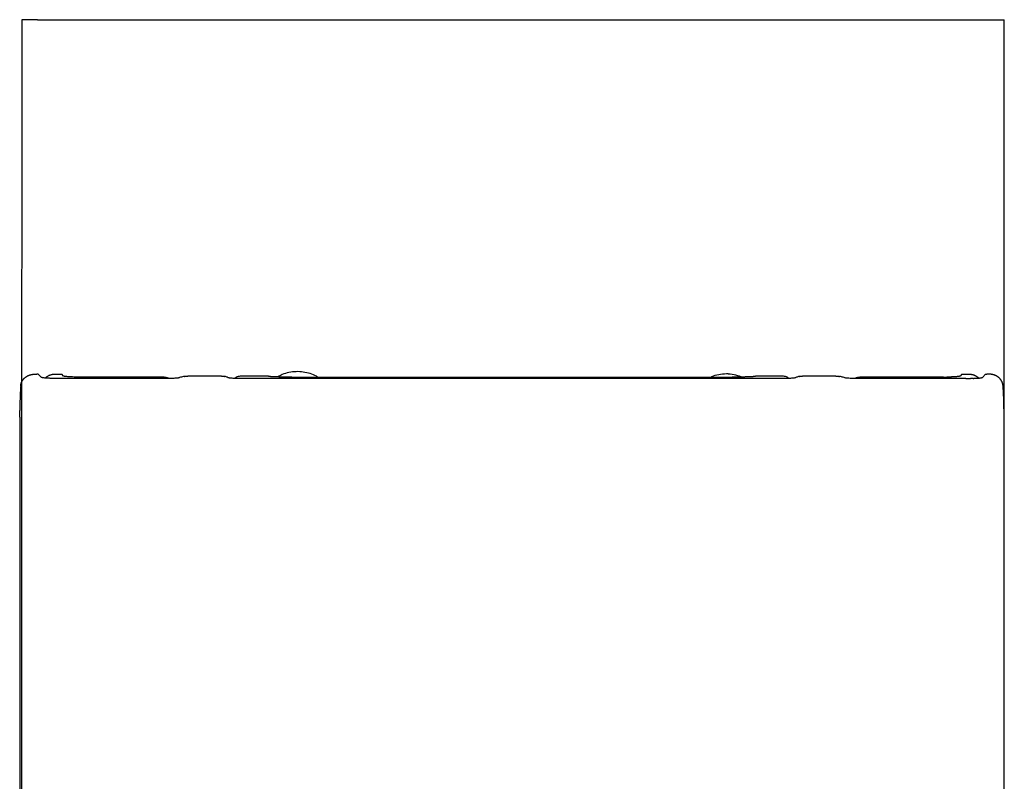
# Model space of a CAD drawing. Header units: millimetres. Extents: x 4629.084 to 4629.44, y 2456.58 to 2457.131.
# Tile 2 of 2: x 4629.084 to 4629.44, y 2456.856 to 2457.131. Entities that reach past the tile are written whole.
import ezdxf

# ---------------------------------------------------------------- set-up
doc = ezdxf.new("R2010")
doc.units = ezdxf.units.MM
doc.layers.add('SANINDUSA', color=3, linetype='Continuous')

msp = doc.modelspace()

# ---------------------------------------------------------------- linework, layer by layer
at = {"layer": 'SANINDUSA'}
for p, q in [((4629.09094, 2457.13105), (4629.08521, 2457.13105)), ((4629.09094, 2457.13105), (4629.43448, 2457.13105)), ((4629.43448, 2457.13105), (4629.44021, 2457.13105)), ((4629.09118, 2457.00289), (4629.09068, 2457.00289)), ((4629.09121, 2457.00286), (4629.09234, 2457.00173)), ((4629.09769, 2457.00287), (4629.09971, 2457.00287)), ((4629.13772, 2457.00135), (4629.09832, 2457.00135)), ((4629.10035, 2457.00223), (4629.09971, 2457.00287)), ((4629.13665, 2457.00184), (4629.10633, 2457.00184)), ((4629.13811, 2457.00135), (4629.13772, 2457.00135)), ((4629.13849, 2457.00135), (4629.13811, 2457.00135)), ((4629.13886, 2457.00136), (4629.13849, 2457.00135)), ((4629.13923, 2457.00136), (4629.13886, 2457.00136)), ((4629.13971, 2457.00138), (4629.13923, 2457.00136)), ((4629.14017, 2457.0014), (4629.13971, 2457.00138)), ((4629.14053, 2457.00142), (4629.14017, 2457.0014)), ((4629.14081, 2457.00143), (4629.14053, 2457.00142)), ((4629.14108, 2457.00145), (4629.14081, 2457.00143)), ((4629.14132, 2457.00147), (4629.14108, 2457.00145)), ((4629.14153, 2457.00149), (4629.14132, 2457.00147)), ((4629.14172, 2457.00151), (4629.14153, 2457.00149)), ((4629.14187, 2457.00154), (4629.14172, 2457.00151)), ((4629.14198, 2457.00156), (4629.14187, 2457.00154)), ((4629.14207, 2457.00159), (4629.14198, 2457.00156)), ((4629.14227, 2457.00166), (4629.14207, 2457.00159)), ((4629.14261, 2457.00177), (4629.14227, 2457.00166)), ((4629.14295, 2457.00187), (4629.14261, 2457.00177)), ((4629.14329, 2457.00195), (4629.14295, 2457.00187)), ((4629.14364, 2457.00203), (4629.14329, 2457.00195)), ((4629.14398, 2457.00209), (4629.14364, 2457.00203)), ((4629.15737, 2457.00221), (4629.14527, 2457.00221)), ((4629.1588, 2457.00203), (4629.15853, 2457.00209)), ((4629.15906, 2457.00195), (4629.1588, 2457.00203)), ((4629.15931, 2457.00186), (4629.15906, 2457.00195)), ((4629.15953, 2457.00177), (4629.15931, 2457.00186)), ((4629.15974, 2457.00166), (4629.15953, 2457.00177)), ((4629.15983, 2457.0016), (4629.15974, 2457.00166)), ((4629.15989, 2457.00158), (4629.15983, 2457.0016)), ((4629.16001, 2457.00155), (4629.15989, 2457.00158)), ((4629.16015, 2457.00153), (4629.16001, 2457.00155)), ((4629.16033, 2457.00151), (4629.16015, 2457.00153)), ((4629.16053, 2457.00148), (4629.16033, 2457.00151)), ((4629.16076, 2457.00146), (4629.16053, 2457.00148)), ((4629.16102, 2457.00144), (4629.16076, 2457.00146)), ((4629.16131, 2457.00142), (4629.16102, 2457.00144)), ((4629.16165, 2457.0014), (4629.16131, 2457.00142)), ((4629.16202, 2457.00139), (4629.16165, 2457.0014)), ((4629.16232, 2457.00138), (4629.16202, 2457.00139)), ((4629.16264, 2457.00137), (4629.16232, 2457.00138)), ((4629.16302, 2457.00136), (4629.16264, 2457.00137)), ((4629.16341, 2457.00135), (4629.16302, 2457.00136)), ((4629.1638, 2457.00135), (4629.16341, 2457.00135)), ((4629.1642, 2457.00135), (4629.1638, 2457.00135)), ((4629.26235, 2457.00135), (4629.1642, 2457.00135)), ((4629.1743, 2457.00221), (4629.16457, 2457.00221)), ((4629.18277, 2457.00184), (4629.26235, 2457.00184)), ((4629.26235, 2457.00184), (4629.34192, 2457.00184)), ((4629.3605, 2457.00135), (4629.26235, 2457.00135)), ((4629.36012, 2457.00221), (4629.35039, 2457.00221)), ((4629.3609, 2457.00135), (4629.3605, 2457.00135)), ((4629.36129, 2457.00135), (4629.3609, 2457.00135)), ((4629.36167, 2457.00136), (4629.36129, 2457.00135)), ((4629.36205, 2457.00137), (4629.36167, 2457.00136)), ((4629.36237, 2457.00138), (4629.36205, 2457.00137)), ((4629.36268, 2457.00139), (4629.36237, 2457.00138)), ((4629.36305, 2457.0014), (4629.36268, 2457.00139)), ((4629.36339, 2457.00142), (4629.36305, 2457.0014)), ((4629.36367, 2457.00144), (4629.36339, 2457.00142)), ((4629.36393, 2457.00146), (4629.36367, 2457.00144)), ((4629.36416, 2457.00148), (4629.36393, 2457.00146)), ((4629.36437, 2457.00151), (4629.36416, 2457.00148)), ((4629.36454, 2457.00153), (4629.36437, 2457.00151)), ((4629.36469, 2457.00155), (4629.36454, 2457.00153)), ((4629.3648, 2457.00158), (4629.36469, 2457.00155)), ((4629.36487, 2457.0016), (4629.3648, 2457.00158)), ((4629.36495, 2457.00166), (4629.36487, 2457.0016)), ((4629.36516, 2457.00177), (4629.36495, 2457.00166)), ((4629.36539, 2457.00186), (4629.36516, 2457.00177)), ((4629.36563, 2457.00195), (4629.36539, 2457.00186)), ((4629.36589, 2457.00203), (4629.36563, 2457.00195)), ((4629.36617, 2457.00209), (4629.36589, 2457.00203)), ((4629.37942, 2457.00221), (4629.36733, 2457.00221)), ((4629.38106, 2457.00203), (4629.38071, 2457.00209)), ((4629.3814, 2457.00195), (4629.38106, 2457.00203)), ((4629.38175, 2457.00187), (4629.3814, 2457.00195)), ((4629.38209, 2457.00177), (4629.38175, 2457.00187)), ((4629.38242, 2457.00166), (4629.38209, 2457.00177)), ((4629.38263, 2457.00159), (4629.38242, 2457.00166)), ((4629.38271, 2457.00156), (4629.38263, 2457.00159)), ((4629.38283, 2457.00154), (4629.38271, 2457.00156)), ((4629.38298, 2457.00151), (4629.38283, 2457.00154)), ((4629.38316, 2457.00149), (4629.38298, 2457.00151)), ((4629.38338, 2457.00147), (4629.38316, 2457.00149)), ((4629.38362, 2457.00145), (4629.38338, 2457.00147)), ((4629.38388, 2457.00143), (4629.38362, 2457.00145)), ((4629.38416, 2457.00142), (4629.38388, 2457.00143)), ((4629.38453, 2457.0014), (4629.38416, 2457.00142)), ((4629.38498, 2457.00138), (4629.38453, 2457.0014)), ((4629.38547, 2457.00136), (4629.38498, 2457.00138)), ((4629.38584, 2457.00136), (4629.38547, 2457.00136)), ((4629.38621, 2457.00135), (4629.38584, 2457.00136)), ((4629.38659, 2457.00135), (4629.38621, 2457.00135)), ((4629.38698, 2457.00135), (4629.38659, 2457.00135)), ((4629.42637, 2457.00135), (4629.38698, 2457.00135)), ((4629.41836, 2457.00184), (4629.38804, 2457.00184)), ((4629.41836, 2457.00184), (4629.4185, 2457.00184)), ((4629.4185, 2457.00184), (4629.41864, 2457.00184)), ((4629.41864, 2457.00184), (4629.41878, 2457.00184)), ((4629.41878, 2457.00184), (4629.41892, 2457.00184)), ((4629.41892, 2457.00184), (4629.41906, 2457.00184)), ((4629.41906, 2457.00184), (4629.4192, 2457.00184)), ((4629.4192, 2457.00184), (4629.41934, 2457.00184)), ((4629.41934, 2457.00184), (4629.41948, 2457.00184)), ((4629.42125, 2457.00189), (4629.42115, 2457.00189)), ((4629.42134, 2457.00189), (4629.42125, 2457.00189)), ((4629.42498, 2457.00287), (4629.42435, 2457.00223)), ((4629.42498, 2457.00287), (4629.42701, 2457.00287)), ((4629.42848, 2457.00137), (4629.42844, 2457.00138)), ((4629.43349, 2457.00287), (4629.43236, 2457.00173)), ((4629.43349, 2457.00287), (4629.43401, 2457.00287)), ((4629.08451, 2456.98956), (4629.08451, 2456.98976)), ((4629.08451, 2456.98936), (4629.08451, 2456.98956)), ((4629.08451, 2456.98915), (4629.08451, 2456.98936)), ((4629.08451, 2456.98895), (4629.08451, 2456.98915)), ((4629.44018, 2456.98956), (4629.44018, 2456.98976)), ((4629.44019, 2456.98936), (4629.44018, 2456.98956)), ((4629.44019, 2456.98915), (4629.44019, 2456.98936)), ((4629.44019, 2456.98895), (4629.44019, 2456.98915)), ((4629.0845, 2456.9869), (4629.08448, 2456.75827)), ((4629.0845, 2456.98875), (4629.08451, 2456.98895)), ((4629.0845, 2456.98854), (4629.0845, 2456.98875)), ((4629.0845, 2456.98834), (4629.0845, 2456.98854)), ((4629.0845, 2456.98814), (4629.0845, 2456.98834)), ((4629.0845, 2456.98793), (4629.0845, 2456.98814)), ((4629.0845, 2456.98773), (4629.0845, 2456.98793)), ((4629.0845, 2456.98752), (4629.0845, 2456.98773)), ((4629.0845, 2456.98732), (4629.0845, 2456.98752)), ((4629.0845, 2456.98732), (4629.0845, 2456.9869)), ((4629.44019, 2456.98875), (4629.44019, 2456.98895)), ((4629.44019, 2456.98854), (4629.44019, 2456.98875)), ((4629.4402, 2456.98834), (4629.44019, 2456.98854)), ((4629.4402, 2456.98814), (4629.4402, 2456.98834)), ((4629.4402, 2456.98793), (4629.4402, 2456.98814)), ((4629.4402, 2456.98773), (4629.4402, 2456.98793)), ((4629.4402, 2456.98752), (4629.4402, 2456.98773)), ((4629.4402, 2456.98732), (4629.4402, 2456.98752)), ((4629.4402, 2456.9869), (4629.4402, 2456.98732)), ((4629.44021, 2456.75827), (4629.4402, 2456.9869))]:
    msp.add_line(p, q, dxfattribs=at)
at = {"layer": 'SANINDUSA', "flags": 128}
for points in [[(4629.08521, 2457.13105), (4629.08516, 2456.951), (4629.08513, 2456.8218)], [(4629.44029, 2456.83671), (4629.44021, 2457.13105)], [(4629.15737, 2457.00221), (4629.15742, 2457.00221), (4629.15747, 2457.00221)], [(4629.15747, 2457.00221), (4629.15752, 2457.0022), (4629.15757, 2457.0022)], [(4629.15757, 2457.0022), (4629.15762, 2457.0022), (4629.15767, 2457.0022)], [(4629.15767, 2457.0022), (4629.15772, 2457.0022), (4629.15777, 2457.00219)], [(4629.36693, 2457.00219), (4629.36698, 2457.0022), (4629.36703, 2457.0022)], [(4629.36703, 2457.0022), (4629.36708, 2457.0022), (4629.36713, 2457.0022)], [(4629.36713, 2457.0022), (4629.36718, 2457.0022), (4629.36723, 2457.00221)], [(4629.36723, 2457.00221), (4629.36728, 2457.00221), (4629.36733, 2457.00221)], [(4629.4283, 2457.00138), (4629.42825, 2457.00137), (4629.4282, 2457.00137)], [(4629.42839, 2457.00138), (4629.42834, 2457.00138), (4629.4283, 2457.00138)], [(4629.42844, 2457.00138), (4629.42844, 2457.00138), (4629.42839, 2457.00138)], [(4629.42861, 2457.00138), (4629.42852, 2457.00137), (4629.42848, 2457.00137)], [(4629.42891, 2457.00139), (4629.42887, 2457.00138), (4629.42878, 2457.00138)], [(4629.42899, 2457.00139), (4629.42895, 2457.00139), (4629.42891, 2457.00139)], [(4629.42906, 2457.00139), (4629.42902, 2457.00139), (4629.42899, 2457.00139)]]:
    msp.add_lwpolyline(points, dxfattribs=at)
at = {"layer": 'SANINDUSA'}
for points, knots in [([(4629.1922, 2457.00184), (4629.19204, 2457.00194), (4629.19118, 2457.0025), (4629.18941, 2457.00315), (4629.18694, 2457.00375), (4629.18436, 2457.00388), (4629.18179, 2457.00356), (4629.17951, 2457.00293), (4629.17822, 2457.0022), (4629.17767, 2457.0019)], [0, 0, 0, 0, 0.038178, 0.201671, 0.367924, 0.538295, 0.708339, 0.876585, 1, 1, 1, 1]), ([(4629.08503, 2456.99961), (4629.08504, 2456.99965), (4629.08507, 2456.99972), (4629.08509, 2456.99979), (4629.0851, 2456.99983)], [0, 0, 0, 0, 0.500065, 1, 1, 1, 1]), ([(4629.0851, 2456.99983), (4629.08512, 2456.99986), (4629.08515, 2456.99994), (4629.08518, 2457.00001), (4629.08519, 2457.00004)], [0, 0, 0, 0, 0.50005, 1, 1, 1, 1]), ([(4629.08519, 2457.00004), (4629.08521, 2457.00008), (4629.08524, 2457.00015), (4629.08527, 2457.00022), (4629.08529, 2457.00025)], [0, 0, 0, 0, 0.500034, 1, 1, 1, 1]), ([(4629.08529, 2457.00025), (4629.08531, 2457.00029), (4629.08534, 2457.00036), (4629.08538, 2457.00043), (4629.0854, 2457.00046)], [0, 0, 0, 0, 0.500018, 1, 1, 1, 1]), ([(4629.0854, 2457.00046), (4629.08542, 2457.0005), (4629.08547, 2457.00058), (4629.08552, 2457.00065), (4629.08554, 2457.00069)], [0, 0, 0, 0, 0.5000007, 1, 1, 1, 1]), ([(4629.08554, 2457.00069), (4629.08556, 2457.00073), (4629.08562, 2457.0008), (4629.08567, 2457.00087), (4629.08569, 2457.00091)], [0, 0, 0, 0, 0.4999798, 1, 1, 1, 1]), ([(4629.08569, 2457.00091), (4629.08573, 2457.00095), (4629.0858, 2457.00104), (4629.08587, 2457.00113), (4629.08591, 2457.00117)], [0, 0, 0, 0, 0.499944, 1, 1, 1, 1]), ([(4629.08591, 2457.00117), (4629.08595, 2457.00122), (4629.08603, 2457.0013), (4629.08611, 2457.00138), (4629.08614, 2457.00142)], [0, 0, 0, 0, 0.499911, 1, 1, 1, 1]), ([(4629.08614, 2457.00142), (4629.08619, 2457.00146), (4629.08627, 2457.00155), (4629.08636, 2457.00162), (4629.0864, 2457.00166)], [0, 0, 0, 0, 0.499876, 1, 1, 1, 1]), ([(4629.0864, 2457.00166), (4629.08645, 2457.0017), (4629.08654, 2457.00177), (4629.08663, 2457.00184), (4629.08668, 2457.00188)], [0, 0, 0, 0, 0.499841, 1, 1, 1, 1]), ([(4629.08668, 2457.00188), (4629.08671, 2457.0019), (4629.08676, 2457.00193), (4629.08681, 2457.00197), (4629.08683, 2457.00199)], [0, 0, 0, 0, 0.500489, 1, 1, 1, 1]), ([(4629.08683, 2457.00199), (4629.08687, 2457.00201), (4629.08693, 2457.00205), (4629.08699, 2457.00209), (4629.08703, 2457.00211)], [0, 0, 0, 0, 0.500115, 1, 1, 1, 1]), ([(4629.08703, 2457.00211), (4629.08706, 2457.00213), (4629.08712, 2457.00217), (4629.08719, 2457.0022), (4629.08722, 2457.00222)], [0, 0, 0, 0, 0.5001, 1, 1, 1, 1]), ([(4629.08722, 2457.00222), (4629.08726, 2457.00224), (4629.08732, 2457.00228), (4629.08739, 2457.00231), (4629.08743, 2457.00233)], [0, 0, 0, 0, 0.500085, 1, 1, 1, 1]), ([(4629.08743, 2457.00233), (4629.08746, 2457.00235), (4629.08753, 2457.00238), (4629.0876, 2457.00241), (4629.08764, 2457.00243)], [0, 0, 0, 0, 0.50007, 1, 1, 1, 1]), ([(4629.08764, 2457.00243), (4629.08767, 2457.00244), (4629.08774, 2457.00247), (4629.08781, 2457.0025), (4629.08785, 2457.00251)], [0, 0, 0, 0, 0.5000557, 1, 1, 1, 1]), ([(4629.08785, 2457.00251), (4629.08789, 2457.00253), (4629.08796, 2457.00256), (4629.08803, 2457.00258), (4629.08807, 2457.0026)], [0, 0, 0, 0, 0.500042, 1, 1, 1, 1]), ([(4629.08807, 2457.0026), (4629.08811, 2457.00261), (4629.08818, 2457.00263), (4629.08826, 2457.00266), (4629.0883, 2457.00267)], [0, 0, 0, 0, 0.500028, 1, 1, 1, 1]), ([(4629.0883, 2457.00267), (4629.08834, 2457.00268), (4629.08841, 2457.0027), (4629.08849, 2457.00272), (4629.08853, 2457.00273)], [0, 0, 0, 0, 0.500014, 1, 1, 1, 1]), ([(4629.08853, 2457.00273), (4629.08859, 2457.00274), (4629.08871, 2457.00277), (4629.08883, 2457.0028), (4629.08889, 2457.00281)], [0, 0, 0, 0, 0.4999949, 1, 1, 1, 1]), ([(4629.08889, 2457.00281), (4629.08895, 2457.00282), (4629.08907, 2457.00284), (4629.08919, 2457.00285), (4629.08926, 2457.00286)], [0, 0, 0, 0, 0.499963, 1, 1, 1, 1]), ([(4629.08926, 2457.00286), (4629.08932, 2457.00287), (4629.08944, 2457.00288), (4629.08957, 2457.00289), (4629.08963, 2457.00289)], [0, 0, 0, 0, 0.4999311, 1, 1, 1, 1]), ([(4629.08963, 2457.00289), (4629.08969, 2457.0029), (4629.08982, 2457.0029), (4629.08995, 2457.0029), (4629.09001, 2457.0029)], [0, 0, 0, 0, 0.4998989, 1, 1, 1, 1]), ([(4629.09001, 2457.0029), (4629.09008, 2457.0029), (4629.09023, 2457.0029), (4629.09046, 2457.00289), (4629.0906, 2457.00289), (4629.09068, 2457.00289)], [0, 0, 0, 0, 0.332831, 0.666183, 1, 1, 1, 1]), ([(4629.09121, 2457.00287), (4629.0912, 2457.00287), (4629.09119, 2457.00288), (4629.09118, 2457.00289), (4629.09118, 2457.00289)], [0, 0, 0, 0, 0.5001555, 1, 1, 1, 1]), ([(4629.09659, 2457.00136), (4629.09651, 2457.00136), (4629.09637, 2457.00137), (4629.09617, 2457.00137), (4629.09598, 2457.00138), (4629.09581, 2457.00138), (4629.09564, 2457.00139), (4629.09534, 2457.0014), (4629.09493, 2457.00142), (4629.09436, 2457.00145), (4629.09382, 2457.00149), (4629.09333, 2457.00153), (4629.09298, 2457.00157), (4629.09273, 2457.00161), (4629.09256, 2457.00165), (4629.09245, 2457.00168), (4629.09237, 2457.00171), (4629.09235, 2457.00173), (4629.09234, 2457.00173)], [0, 0, 0, 0, 0.031471, 0.061058, 0.089003, 0.115496, 0.140718, 0.164841, 0.25769, 0.339505, 0.460574, 0.569145, 0.669659, 0.748731, 0.825151, 0.884158, 0.942343, 1, 1, 1, 1]), ([(4629.09375, 2457.0015), (4629.09376, 2457.00151), (4629.09384, 2457.00161), (4629.09406, 2457.00183), (4629.09439, 2457.0021), (4629.09478, 2457.00234), (4629.09514, 2457.00252), (4629.09553, 2457.00267), (4629.0958, 2457.00274), (4629.09594, 2457.00278)], [0, 0, 0, 0, 0.015223, 0.139798, 0.352671, 0.509055, 0.669136, 0.832971, 1, 1, 1, 1]), ([(4629.09593, 2457.00278), (4629.096, 2457.00279), (4629.09612, 2457.00282), (4629.09631, 2457.00285), (4629.0965, 2457.00288), (4629.0967, 2457.00289), (4629.09689, 2457.0029), (4629.09709, 2457.00291), (4629.09728, 2457.0029), (4629.09747, 2457.00289), (4629.09761, 2457.00287), (4629.09768, 2457.00287), (4629.09769, 2457.00287)], [0, 0, 0, 0, 0.109185, 0.218794, 0.328752, 0.438978, 0.549392, 0.659912, 0.770456, 0.880946, 0.991973, 1, 1, 1, 1]), ([(4629.09832, 2457.00135), (4629.09825, 2457.00135), (4629.09809, 2457.00135), (4629.09787, 2457.00135), (4629.09766, 2457.00135), (4629.09745, 2457.00135), (4629.09726, 2457.00135), (4629.09708, 2457.00135), (4629.0969, 2457.00136), (4629.09674, 2457.00136), (4629.09664, 2457.00136), (4629.09659, 2457.00136)], [0, 0, 0, 0, 0.129727, 0.256692, 0.379581, 0.497048, 0.608335, 0.713891, 0.81411, 0.909363, 1, 1, 1, 1]), ([(4629.10633, 2457.00184), (4629.10596, 2457.00184), (4629.10558, 2457.00184), (4629.10484, 2457.00185), (4629.10448, 2457.00186), (4629.10378, 2457.00188), (4629.10344, 2457.00189), (4629.1028, 2457.00192), (4629.10251, 2457.00193), (4629.10196, 2457.00197), (4629.10171, 2457.00199), (4629.10127, 2457.00203), (4629.10108, 2457.00205), (4629.10076, 2457.0021), (4629.10063, 2457.00212), (4629.10044, 2457.00217), (4629.10038, 2457.0022), (4629.10035, 2457.00223)], [0, 0, 0, 0, 0.125, 0.125, 0.25, 0.25, 0.375, 0.375, 0.5, 0.5, 0.625, 0.625, 0.75, 0.75, 0.875, 0.875, 1, 1, 1, 1]), ([(4629.13665, 2457.00184), (4629.13671, 2457.00184), (4629.13681, 2457.00184), (4629.13691, 2457.00183), (4629.13696, 2457.00183)], [0, 0, 0, 0, 0.5004899, 1, 1, 1, 1]), ([(4629.13696, 2457.00183), (4629.13701, 2457.00182), (4629.13711, 2457.00181), (4629.13721, 2457.0018), (4629.13726, 2457.00179)], [0, 0, 0, 0, 0.5, 1, 1, 1, 1]), ([(4629.13726, 2457.00179), (4629.13731, 2457.00178), (4629.13742, 2457.00176), (4629.13751, 2457.00174), (4629.13756, 2457.00173)], [0, 0, 0, 0, 0.5000007, 1, 1, 1, 1]), ([(4629.13756, 2457.00173), (4629.13761, 2457.00172), (4629.13771, 2457.00169), (4629.13781, 2457.00166), (4629.13786, 2457.00165)], [0, 0, 0, 0, 0.500002, 1, 1, 1, 1]), ([(4629.13786, 2457.00165), (4629.13791, 2457.00163), (4629.138, 2457.0016), (4629.1381, 2457.00156), (4629.13815, 2457.00154)], [0, 0, 0, 0, 0.4999938, 1, 1, 1, 1]), ([(4629.13815, 2457.00154), (4629.13819, 2457.00152), (4629.13829, 2457.00148), (4629.13838, 2457.00144), (4629.13842, 2457.00141)], [0, 0, 0, 0, 0.499529, 1, 1, 1, 1]), ([(4629.14398, 2457.00209), (4629.14401, 2457.0021), (4629.14407, 2457.00211), (4629.14412, 2457.00211), (4629.14415, 2457.00212)], [0, 0, 0, 0, 0.500033, 1, 1, 1, 1]), ([(4629.14415, 2457.00212), (4629.14418, 2457.00212), (4629.14424, 2457.00213), (4629.14429, 2457.00214), (4629.14432, 2457.00214)], [0, 0, 0, 0, 0.500029, 1, 1, 1, 1]), ([(4629.14432, 2457.00214), (4629.14435, 2457.00215), (4629.1444, 2457.00215), (4629.14446, 2457.00216), (4629.14449, 2457.00216)], [0, 0, 0, 0, 0.500022, 1, 1, 1, 1]), ([(4629.14449, 2457.00216), (4629.14451, 2457.00216), (4629.14457, 2457.00217), (4629.14462, 2457.00218), (4629.14465, 2457.00218)], [0, 0, 0, 0, 0.50001, 1, 1, 1, 1]), ([(4629.14465, 2457.00218), (4629.14468, 2457.00218), (4629.14473, 2457.00218), (4629.14478, 2457.00219), (4629.14481, 2457.00219)], [0, 0, 0, 0, 0.4999864, 1, 1, 1, 1]), ([(4629.14481, 2457.00219), (4629.14484, 2457.00219), (4629.14489, 2457.0022), (4629.14494, 2457.0022), (4629.14497, 2457.0022)], [0, 0, 0, 0, 0.499942, 1, 1, 1, 1]), ([(4629.14497, 2457.0022), (4629.14499, 2457.0022), (4629.14504, 2457.0022), (4629.1451, 2457.0022), (4629.14512, 2457.0022)], [0, 0, 0, 0, 0.499865, 1, 1, 1, 1]), ([(4629.14512, 2457.0022), (4629.14515, 2457.0022), (4629.1452, 2457.00221), (4629.14525, 2457.00221), (4629.14527, 2457.00221)], [0, 0, 0, 0, 0.4997533, 1, 1, 1, 1]), ([(4629.15777, 2457.00219), (4629.1578, 2457.00219), (4629.15787, 2457.00219), (4629.15793, 2457.00218), (4629.15796, 2457.00218)], [0, 0, 0, 0, 0.500026, 1, 1, 1, 1]), ([(4629.15796, 2457.00218), (4629.15799, 2457.00217), (4629.15806, 2457.00217), (4629.15812, 2457.00216), (4629.15815, 2457.00215)], [0, 0, 0, 0, 0.4999815, 1, 1, 1, 1]), ([(4629.15815, 2457.00215), (4629.15819, 2457.00215), (4629.15825, 2457.00214), (4629.15831, 2457.00213), (4629.15834, 2457.00213)], [0, 0, 0, 0, 0.499963, 1, 1, 1, 1]), ([(4629.15834, 2457.00213), (4629.15837, 2457.00212), (4629.15844, 2457.00211), (4629.1585, 2457.0021), (4629.15853, 2457.00209)], [0, 0, 0, 0, 0.499954, 1, 1, 1, 1]), ([(4629.16457, 2457.00221), (4629.16405, 2457.00216), (4629.1632, 2457.0021), (4629.16254, 2457.00158), (4629.16228, 2457.00138)], [0, 0, 0, 0, 0.611698, 1, 1, 1, 1]), ([(4629.17433, 2457.00214), (4629.17433, 2457.00214), (4629.17432, 2457.00215), (4629.17431, 2457.00216), (4629.17431, 2457.00217), (4629.17431, 2457.00218), (4629.17431, 2457.00219), (4629.1743, 2457.0022), (4629.1743, 2457.0022), (4629.1743, 2457.00221)], [0, 0, 0, 0, 0.145514, 0.32218, 0.483255, 0.64433, 0.822176, 0.924094, 1, 1, 1, 1]), ([(4629.17437, 2457.00212), (4629.17436, 2457.00212), (4629.17434, 2457.00213), (4629.17433, 2457.00214), (4629.17433, 2457.00214)], [0, 0, 0, 0, 0.500581, 1, 1, 1, 1]), ([(4629.17445, 2457.0021), (4629.17443, 2457.0021), (4629.1744, 2457.00211), (4629.17438, 2457.00211), (4629.17437, 2457.00212)], [0, 0, 0, 0, 0.5004804, 1, 1, 1, 1]), ([(4629.17455, 2457.00208), (4629.17453, 2457.00208), (4629.17449, 2457.00209), (4629.17446, 2457.00209), (4629.17445, 2457.0021)], [0, 0, 0, 0, 0.500315, 1, 1, 1, 1]), ([(4629.17468, 2457.00205), (4629.17466, 2457.00206), (4629.17461, 2457.00206), (4629.17457, 2457.00207), (4629.17455, 2457.00208)], [0, 0, 0, 0, 0.500115, 1, 1, 1, 1]), ([(4629.17484, 2457.00204), (4629.17481, 2457.00204), (4629.17476, 2457.00205), (4629.17471, 2457.00205), (4629.17468, 2457.00205)], [0, 0, 0, 0, 0.499914, 1, 1, 1, 1]), ([(4629.17503, 2457.00202), (4629.175, 2457.00202), (4629.17493, 2457.00203), (4629.17487, 2457.00203), (4629.17484, 2457.00204)], [0, 0, 0, 0, 0.4997434, 1, 1, 1, 1]), ([(4629.17528, 2457.002), (4629.17524, 2457.002), (4629.17515, 2457.00201), (4629.17507, 2457.00201), (4629.17503, 2457.00202)], [0, 0, 0, 0, 0.502119, 1, 1, 1, 1]), ([(4629.17556, 2457.00198), (4629.17551, 2457.00198), (4629.17542, 2457.00199), (4629.17533, 2457.00199), (4629.17528, 2457.002)], [0, 0, 0, 0, 0.502703, 1, 1, 1, 1]), ([(4629.17586, 2457.00196), (4629.17581, 2457.00196), (4629.17571, 2457.00197), (4629.17561, 2457.00198), (4629.17556, 2457.00198)], [0, 0, 0, 0, 0.503119, 1, 1, 1, 1]), ([(4629.17618, 2457.00195), (4629.17612, 2457.00195), (4629.17601, 2457.00195), (4629.17591, 2457.00196), (4629.17586, 2457.00196)], [0, 0, 0, 0, 0.503366, 1, 1, 1, 1]), ([(4629.17651, 2457.00193), (4629.17645, 2457.00193), (4629.17634, 2457.00194), (4629.17623, 2457.00194), (4629.17618, 2457.00195)], [0, 0, 0, 0, 0.50347, 1, 1, 1, 1]), ([(4629.17685, 2457.00192), (4629.17679, 2457.00192), (4629.17668, 2457.00193), (4629.17656, 2457.00193), (4629.17651, 2457.00193)], [0, 0, 0, 0, 0.503438, 1, 1, 1, 1]), ([(4629.1772, 2457.00191), (4629.17714, 2457.00191), (4629.17702, 2457.00191), (4629.17691, 2457.00192), (4629.17685, 2457.00192)], [0, 0, 0, 0, 0.503297, 1, 1, 1, 1]), ([(4629.17779, 2457.00189), (4629.17769, 2457.00189), (4629.1775, 2457.0019), (4629.1773, 2457.00191), (4629.1772, 2457.00191)], [0, 0, 0, 0, 0.501933, 1, 1, 1, 1]), ([(4629.1784, 2457.00188), (4629.17829, 2457.00188), (4629.17809, 2457.00188), (4629.17789, 2457.00189), (4629.17779, 2457.00189)], [0, 0, 0, 0, 0.502233, 1, 1, 1, 1]), ([(4629.17901, 2457.00187), (4629.1789, 2457.00187), (4629.1787, 2457.00187), (4629.1785, 2457.00188), (4629.1784, 2457.00188)], [0, 0, 0, 0, 0.50248, 1, 1, 1, 1]), ([(4629.17962, 2457.00186), (4629.17952, 2457.00186), (4629.17931, 2457.00186), (4629.17911, 2457.00186), (4629.17901, 2457.00187)], [0, 0, 0, 0, 0.5026773, 1, 1, 1, 1]), ([(4629.18025, 2457.00185), (4629.18014, 2457.00185), (4629.17993, 2457.00185), (4629.17973, 2457.00186), (4629.17962, 2457.00186)], [0, 0, 0, 0, 0.50283, 1, 1, 1, 1]), ([(4629.18087, 2457.00184), (4629.18077, 2457.00184), (4629.18056, 2457.00185), (4629.18035, 2457.00185), (4629.18025, 2457.00185)], [0, 0, 0, 0, 0.502937, 1, 1, 1, 1]), ([(4629.18151, 2457.00184), (4629.1814, 2457.00184), (4629.18119, 2457.00184), (4629.18098, 2457.00184), (4629.18087, 2457.00184)], [0, 0, 0, 0, 0.503017, 1, 1, 1, 1]), ([(4629.18214, 2457.00184), (4629.18203, 2457.00184), (4629.18182, 2457.00184), (4629.18161, 2457.00184), (4629.18151, 2457.00184)], [0, 0, 0, 0, 0.50307, 1, 1, 1, 1]), ([(4629.18277, 2457.00184), (4629.18267, 2457.00184), (4629.18246, 2457.00184), (4629.18224, 2457.00184), (4629.18214, 2457.00184)], [0, 0, 0, 0, 0.503102, 1, 1, 1, 1]), ([(4629.34524, 2457.00191), (4629.34437, 2457.00221), (4629.34263, 2457.00282), (4629.33984, 2457.00308), (4629.33709, 2457.00277), (4629.33521, 2457.00232), (4629.33436, 2457.00186), (4629.33431, 2457.00184)], [0, 0, 0, 0, 0.24529, 0.492903, 0.740515, 0.985806, 1, 1, 1, 1]), ([(4629.34524, 2457.0019), (4629.34437, 2457.0022), (4629.34263, 2457.00281), (4629.33984, 2457.00307), (4629.33709, 2457.00276), (4629.33522, 2457.00231), (4629.33438, 2457.00186), (4629.33434, 2457.00184)], [0, 0, 0, 0, 0.245937, 0.494202, 0.742468, 0.988404, 1, 1, 1, 1]), ([(4629.34256, 2457.00184), (4629.34245, 2457.00184), (4629.34224, 2457.00184), (4629.34203, 2457.00184), (4629.34192, 2457.00184)], [0, 0, 0, 0, 0.496898, 1, 1, 1, 1]), ([(4629.34319, 2457.00184), (4629.34308, 2457.00184), (4629.34287, 2457.00184), (4629.34266, 2457.00184), (4629.34256, 2457.00184)], [0, 0, 0, 0, 0.49693, 1, 1, 1, 1]), ([(4629.34382, 2457.00184), (4629.34372, 2457.00184), (4629.34351, 2457.00184), (4629.3433, 2457.00184), (4629.34319, 2457.00184)], [0, 0, 0, 0, 0.496983, 1, 1, 1, 1]), ([(4629.34445, 2457.00185), (4629.34434, 2457.00185), (4629.34414, 2457.00185), (4629.34393, 2457.00184), (4629.34382, 2457.00184)], [0, 0, 0, 0, 0.4970635, 1, 1, 1, 1]), ([(4629.34507, 2457.00186), (4629.34497, 2457.00186), (4629.34476, 2457.00185), (4629.34455, 2457.00185), (4629.34445, 2457.00185)], [0, 0, 0, 0, 0.497171, 1, 1, 1, 1]), ([(4629.34569, 2457.00187), (4629.34559, 2457.00186), (4629.34538, 2457.00186), (4629.34518, 2457.00186), (4629.34507, 2457.00186)], [0, 0, 0, 0, 0.497323, 1, 1, 1, 1]), ([(4629.3463, 2457.00188), (4629.3462, 2457.00188), (4629.346, 2457.00187), (4629.34579, 2457.00187), (4629.34569, 2457.00187)], [0, 0, 0, 0, 0.49752, 1, 1, 1, 1]), ([(4629.3469, 2457.00189), (4629.3468, 2457.00189), (4629.3466, 2457.00188), (4629.3464, 2457.00188), (4629.3463, 2457.00188)], [0, 0, 0, 0, 0.497767, 1, 1, 1, 1]), ([(4629.34749, 2457.00191), (4629.34739, 2457.00191), (4629.3472, 2457.0019), (4629.347, 2457.00189), (4629.3469, 2457.00189)], [0, 0, 0, 0, 0.498067, 1, 1, 1, 1]), ([(4629.34785, 2457.00192), (4629.34779, 2457.00192), (4629.34767, 2457.00191), (4629.34755, 2457.00191), (4629.34749, 2457.00191)], [0, 0, 0, 0, 0.496703, 1, 1, 1, 1]), ([(4629.34819, 2457.00193), (4629.34813, 2457.00193), (4629.34802, 2457.00193), (4629.3479, 2457.00192), (4629.34785, 2457.00192)], [0, 0, 0, 0, 0.496562, 1, 1, 1, 1]), ([(4629.34852, 2457.00195), (4629.34847, 2457.00194), (4629.34836, 2457.00194), (4629.34825, 2457.00193), (4629.34819, 2457.00193)], [0, 0, 0, 0, 0.49653, 1, 1, 1, 1]), ([(4629.34884, 2457.00196), (4629.34878, 2457.00196), (4629.34868, 2457.00195), (4629.34857, 2457.00195), (4629.34852, 2457.00195)], [0, 0, 0, 0, 0.496634, 1, 1, 1, 1]), ([(4629.34913, 2457.00198), (4629.34909, 2457.00198), (4629.34899, 2457.00197), (4629.34889, 2457.00196), (4629.34884, 2457.00196)], [0, 0, 0, 0, 0.496881, 1, 1, 1, 1]), ([(4629.34941, 2457.002), (4629.34937, 2457.00199), (4629.34928, 2457.00199), (4629.34918, 2457.00198), (4629.34913, 2457.00198)], [0, 0, 0, 0, 0.497297, 1, 1, 1, 1]), ([(4629.34967, 2457.00202), (4629.34963, 2457.00201), (4629.34954, 2457.00201), (4629.34946, 2457.002), (4629.34941, 2457.002)], [0, 0, 0, 0, 0.497881, 1, 1, 1, 1]), ([(4629.34985, 2457.00204), (4629.34982, 2457.00203), (4629.34976, 2457.00203), (4629.3497, 2457.00202), (4629.34967, 2457.00202)], [0, 0, 0, 0, 0.500257, 1, 1, 1, 1]), ([(4629.35001, 2457.00205), (4629.34999, 2457.00205), (4629.34994, 2457.00205), (4629.34988, 2457.00204), (4629.34985, 2457.00204)], [0, 0, 0, 0, 0.500086, 1, 1, 1, 1]), ([(4629.35015, 2457.00208), (4629.35013, 2457.00207), (4629.35008, 2457.00206), (4629.35004, 2457.00206), (4629.35001, 2457.00205)], [0, 0, 0, 0, 0.4998852, 1, 1, 1, 1]), ([(4629.35025, 2457.0021), (4629.35023, 2457.00209), (4629.3502, 2457.00209), (4629.35016, 2457.00208), (4629.35015, 2457.00208)], [0, 0, 0, 0, 0.4996853, 1, 1, 1, 1]), ([(4629.35032, 2457.00212), (4629.35031, 2457.00211), (4629.35029, 2457.00211), (4629.35026, 2457.0021), (4629.35025, 2457.0021)], [0, 0, 0, 0, 0.499519, 1, 1, 1, 1]), ([(4629.35037, 2457.00214), (4629.35036, 2457.00214), (4629.35035, 2457.00213), (4629.35033, 2457.00212), (4629.35032, 2457.00212)], [0, 0, 0, 0, 0.499419, 1, 1, 1, 1]), ([(4629.35039, 2457.00221), (4629.35039, 2457.0022), (4629.35039, 2457.0022), (4629.35039, 2457.00219), (4629.35039, 2457.00219), (4629.35039, 2457.00218), (4629.35038, 2457.00217), (4629.35038, 2457.00216), (4629.35038, 2457.00215), (4629.35037, 2457.00214), (4629.35037, 2457.00214)], [0, 0, 0, 0, 0.07585, 0.177818, 0.284787, 0.355661, 0.516734, 0.677808, 0.838556, 1, 1, 1, 1]), ([(4629.36242, 2457.00138), (4629.36216, 2457.00158), (4629.36149, 2457.0021), (4629.36064, 2457.00216), (4629.36012, 2457.00221)], [0, 0, 0, 0, 0.388302, 1, 1, 1, 1]), ([(4629.36617, 2457.00209), (4629.3662, 2457.0021), (4629.36626, 2457.00211), (4629.36632, 2457.00212), (4629.36635, 2457.00213)], [0, 0, 0, 0, 0.500046, 1, 1, 1, 1]), ([(4629.36635, 2457.00213), (4629.36638, 2457.00213), (4629.36645, 2457.00214), (4629.36651, 2457.00215), (4629.36654, 2457.00215)], [0, 0, 0, 0, 0.500037, 1, 1, 1, 1]), ([(4629.36654, 2457.00215), (4629.36657, 2457.00216), (4629.36664, 2457.00217), (4629.3667, 2457.00217), (4629.36673, 2457.00218)], [0, 0, 0, 0, 0.500019, 1, 1, 1, 1]), ([(4629.36673, 2457.00218), (4629.36677, 2457.00218), (4629.36683, 2457.00219), (4629.36689, 2457.00219), (4629.36693, 2457.00219)], [0, 0, 0, 0, 0.499974, 1, 1, 1, 1]), ([(4629.37942, 2457.00221), (4629.37945, 2457.00221), (4629.3795, 2457.00221), (4629.37955, 2457.0022), (4629.37957, 2457.0022)], [0, 0, 0, 0, 0.5002467, 1, 1, 1, 1]), ([(4629.37957, 2457.0022), (4629.3796, 2457.0022), (4629.37965, 2457.0022), (4629.3797, 2457.0022), (4629.37973, 2457.0022)], [0, 0, 0, 0, 0.5001354, 1, 1, 1, 1]), ([(4629.37973, 2457.0022), (4629.37975, 2457.0022), (4629.37981, 2457.0022), (4629.37986, 2457.00219), (4629.37988, 2457.00219)], [0, 0, 0, 0, 0.500058, 1, 1, 1, 1]), ([(4629.37988, 2457.00219), (4629.37991, 2457.00219), (4629.37997, 2457.00218), (4629.38002, 2457.00218), (4629.38005, 2457.00218)], [0, 0, 0, 0, 0.500014, 1, 1, 1, 1]), ([(4629.38005, 2457.00218), (4629.38007, 2457.00218), (4629.38013, 2457.00217), (4629.38018, 2457.00216), (4629.38021, 2457.00216)], [0, 0, 0, 0, 0.49999, 1, 1, 1, 1]), ([(4629.38021, 2457.00216), (4629.38024, 2457.00216), (4629.38029, 2457.00215), (4629.38035, 2457.00215), (4629.38037, 2457.00214)], [0, 0, 0, 0, 0.499978, 1, 1, 1, 1]), ([(4629.38037, 2457.00214), (4629.3804, 2457.00214), (4629.38046, 2457.00213), (4629.38052, 2457.00212), (4629.38054, 2457.00212)], [0, 0, 0, 0, 0.4999707, 1, 1, 1, 1]), ([(4629.38054, 2457.00212), (4629.38057, 2457.00211), (4629.38063, 2457.00211), (4629.38069, 2457.0021), (4629.38071, 2457.00209)], [0, 0, 0, 0, 0.499967, 1, 1, 1, 1]), ([(4629.38627, 2457.00141), (4629.38632, 2457.00144), (4629.38641, 2457.00148), (4629.3865, 2457.00152), (4629.38655, 2457.00154)], [0, 0, 0, 0, 0.499994, 1, 1, 1, 1]), ([(4629.38655, 2457.00154), (4629.3866, 2457.00156), (4629.38669, 2457.0016), (4629.38679, 2457.00163), (4629.38684, 2457.00165)], [0, 0, 0, 0, 0.500007, 1, 1, 1, 1]), ([(4629.38684, 2457.00165), (4629.38689, 2457.00166), (4629.38698, 2457.00169), (4629.38708, 2457.00172), (4629.38713, 2457.00173)], [0, 0, 0, 0, 0.499999, 1, 1, 1, 1]), ([(4629.38713, 2457.00173), (4629.38718, 2457.00174), (4629.38728, 2457.00176), (4629.38738, 2457.00178), (4629.38743, 2457.00179)], [0, 0, 0, 0, 0.5, 1, 1, 1, 1]), ([(4629.38743, 2457.00179), (4629.38748, 2457.0018), (4629.38758, 2457.00181), (4629.38768, 2457.00182), (4629.38774, 2457.00183)], [0, 0, 0, 0, 0.500001, 1, 1, 1, 1]), ([(4629.38774, 2457.00183), (4629.38779, 2457.00183), (4629.38789, 2457.00184), (4629.38799, 2457.00184), (4629.38804, 2457.00184)], [0, 0, 0, 0, 0.499505, 1, 1, 1, 1]), ([(4629.42076, 2457.00187), (4629.42069, 2457.00187), (4629.42055, 2457.00187), (4629.42034, 2457.00186), (4629.42013, 2457.00186), (4629.41992, 2457.00185), (4629.4197, 2457.00185), (4629.41955, 2457.00185), (4629.41948, 2457.00184)], [0, 0, 0, 0, 0.1670557, 0.3336458, 0.5000025, 0.6663586, 0.8329471, 1, 1, 1, 1]), ([(4629.42096, 2457.00188), (4629.42093, 2457.00188), (4629.42086, 2457.00188), (4629.42079, 2457.00187), (4629.42076, 2457.00187)], [0, 0, 0, 0, 0.499999, 1, 1, 1, 1]), ([(4629.42115, 2457.00189), (4629.42112, 2457.00188), (4629.42106, 2457.00188), (4629.42099, 2457.00188), (4629.42096, 2457.00188)], [0, 0, 0, 0, 0.5, 1, 1, 1, 1]), ([(4629.42435, 2457.00223), (4629.42434, 2457.00222), (4629.42433, 2457.00221), (4629.42429, 2457.00219), (4629.42425, 2457.00218), (4629.4242, 2457.00216), (4629.42414, 2457.00214), (4629.42402, 2457.00212), (4629.42381, 2457.00208), (4629.42346, 2457.00203), (4629.42303, 2457.00199), (4629.42258, 2457.00196), (4629.42215, 2457.00193), (4629.42176, 2457.00191), (4629.42148, 2457.0019), (4629.42134, 2457.00189)], [0, 0, 0, 0, 0.041801, 0.083458, 0.125039, 0.166615, 0.208256, 0.25003, 0.375049, 0.500161, 0.625027, 0.749985, 0.833376, 0.916527, 1, 1, 1, 1]), ([(4629.42637, 2457.00135), (4629.42641, 2457.00135), (4629.42647, 2457.00135), (4629.42654, 2457.00135), (4629.42657, 2457.00135)], [0, 0, 0, 0, 0.5001765, 1, 1, 1, 1]), ([(4629.42701, 2457.00287), (4629.42708, 2457.00287), (4629.42723, 2457.00289), (4629.42745, 2457.0029), (4629.42768, 2457.00291), (4629.4279, 2457.0029), (4629.42812, 2457.00288), (4629.42833, 2457.00286), (4629.42855, 2457.00282), (4629.42869, 2457.00279), (4629.42876, 2457.00278)], [0, 0, 0, 0, 0.125806, 0.251547, 0.377139, 0.5025, 0.627547, 0.752197, 0.876374, 1, 1, 1, 1]), ([(4629.4282, 2457.00137), (4629.42819, 2457.00137), (4629.42816, 2457.00137), (4629.42813, 2457.00136), (4629.42811, 2457.00136)], [0, 0, 0, 0, 0.500058, 1, 1, 1, 1]), ([(4629.42878, 2457.00138), (4629.42875, 2457.00138), (4629.42869, 2457.00138), (4629.42864, 2457.00138), (4629.42861, 2457.00138)], [0, 0, 0, 0, 0.493831, 1, 1, 1, 1]), ([(4629.42876, 2457.00278), (4629.42883, 2457.00276), (4629.42896, 2457.00273), (4629.4291, 2457.00269), (4629.42916, 2457.00266)], [0, 0, 0, 0, 0.500688, 1, 1, 1, 1]), ([(4629.42916, 2457.00266), (4629.42923, 2457.00264), (4629.42936, 2457.0026), (4629.42949, 2457.00254), (4629.42955, 2457.00251)], [0, 0, 0, 0, 0.500906, 1, 1, 1, 1]), ([(4629.42955, 2457.00251), (4629.42962, 2457.00249), (4629.42974, 2457.00243), (4629.42986, 2457.00236), (4629.42992, 2457.00233)], [0, 0, 0, 0, 0.501087, 1, 1, 1, 1]), ([(4629.42992, 2457.00233), (4629.42998, 2457.0023), (4629.43009, 2457.00223), (4629.43021, 2457.00216), (4629.43026, 2457.00212)], [0, 0, 0, 0, 0.501227, 1, 1, 1, 1]), ([(4629.43026, 2457.00212), (4629.43031, 2457.00208), (4629.43041, 2457.00201), (4629.43055, 2457.00189), (4629.43065, 2457.00181), (4629.43069, 2457.00177)], [0, 0, 0, 0, 0.335328, 0.668811, 1, 1, 1, 1]), ([(4629.43069, 2457.00177), (4629.43073, 2457.00173), (4629.43081, 2457.00165), (4629.43088, 2457.00157), (4629.43092, 2457.00153)], [0, 0, 0, 0, 0.501588, 1, 1, 1, 1]), ([(4629.43469, 2457.0029), (4629.43461, 2457.0029), (4629.43446, 2457.0029), (4629.43424, 2457.00289), (4629.43409, 2457.00287), (4629.43401, 2457.00287)], [0, 0, 0, 0, 0.332669, 0.666033, 1, 1, 1, 1]), ([(4629.43507, 2457.00289), (4629.435, 2457.0029), (4629.43488, 2457.0029), (4629.43475, 2457.0029), (4629.43469, 2457.0029)], [0, 0, 0, 0, 0.49944, 1, 1, 1, 1]), ([(4629.43544, 2457.00286), (4629.43538, 2457.00287), (4629.43525, 2457.00288), (4629.43513, 2457.00289), (4629.43507, 2457.00289)], [0, 0, 0, 0, 0.499335, 1, 1, 1, 1]), ([(4629.43581, 2457.00281), (4629.43575, 2457.00282), (4629.43562, 2457.00284), (4629.4355, 2457.00285), (4629.43544, 2457.00286)], [0, 0, 0, 0, 0.499229, 1, 1, 1, 1]), ([(4629.43617, 2457.00273), (4629.43611, 2457.00274), (4629.43599, 2457.00277), (4629.43587, 2457.0028), (4629.43581, 2457.00281)], [0, 0, 0, 0, 0.499124, 1, 1, 1, 1]), ([(4629.4364, 2457.00267), (4629.43636, 2457.00268), (4629.43628, 2457.0027), (4629.43621, 2457.00272), (4629.43617, 2457.00273)], [0, 0, 0, 0, 0.499243, 1, 1, 1, 1]), ([(4629.43662, 2457.0026), (4629.43659, 2457.00261), (4629.43651, 2457.00263), (4629.43644, 2457.00266), (4629.4364, 2457.00267)], [0, 0, 0, 0, 0.498773, 1, 1, 1, 1]), ([(4629.43684, 2457.00251), (4629.43681, 2457.00253), (4629.43673, 2457.00256), (4629.43666, 2457.00258), (4629.43662, 2457.0026)], [0, 0, 0, 0, 0.498789, 1, 1, 1, 1]), ([(4629.43706, 2457.00243), (4629.43702, 2457.00244), (4629.43695, 2457.00247), (4629.43688, 2457.0025), (4629.43684, 2457.00251)], [0, 0, 0, 0, 0.498807, 1, 1, 1, 1]), ([(4629.43727, 2457.00233), (4629.43723, 2457.00235), (4629.43717, 2457.00238), (4629.43709, 2457.00241), (4629.43706, 2457.00243)], [0, 0, 0, 0, 0.498826, 1, 1, 1, 1]), ([(4629.43747, 2457.00222), (4629.43744, 2457.00224), (4629.43737, 2457.00228), (4629.4373, 2457.00231), (4629.43727, 2457.00233)], [0, 0, 0, 0, 0.498846, 1, 1, 1, 1]), ([(4629.43767, 2457.00211), (4629.43764, 2457.00213), (4629.43757, 2457.00217), (4629.43751, 2457.0022), (4629.43747, 2457.00222)], [0, 0, 0, 0, 0.4988688, 1, 1, 1, 1]), ([(4629.43786, 2457.00199), (4629.43783, 2457.00201), (4629.43777, 2457.00205), (4629.4377, 2457.00209), (4629.43767, 2457.00211)], [0, 0, 0, 0, 0.498455, 1, 1, 1, 1]), ([(4629.43802, 2457.00188), (4629.43799, 2457.0019), (4629.43794, 2457.00193), (4629.43789, 2457.00197), (4629.43786, 2457.00199)], [0, 0, 0, 0, 0.498825, 1, 1, 1, 1]), ([(4629.43829, 2457.00166), (4629.43825, 2457.0017), (4629.43816, 2457.00177), (4629.43806, 2457.00184), (4629.43802, 2457.00188)], [0, 0, 0, 0, 0.49784, 1, 1, 1, 1]), ([(4629.43855, 2457.00142), (4629.43851, 2457.00146), (4629.43843, 2457.00154), (4629.43834, 2457.00162), (4629.43829, 2457.00166)], [0, 0, 0, 0, 0.499709, 1, 1, 1, 1]), ([(4629.43879, 2457.00117), (4629.43875, 2457.00122), (4629.43867, 2457.0013), (4629.43859, 2457.00138), (4629.43855, 2457.00142)], [0, 0, 0, 0, 0.499986, 1, 1, 1, 1]), ([(4629.439, 2457.00091), (4629.43897, 2457.00095), (4629.4389, 2457.00104), (4629.43882, 2457.00113), (4629.43879, 2457.00117)], [0, 0, 0, 0, 0.500036, 1, 1, 1, 1]), ([(4629.43916, 2457.00069), (4629.43913, 2457.00073), (4629.43908, 2457.0008), (4629.43903, 2457.00087), (4629.439, 2457.00091)], [0, 0, 0, 0, 0.500068, 1, 1, 1, 1]), ([(4629.4393, 2457.00046), (4629.43927, 2457.0005), (4629.43923, 2457.00058), (4629.43918, 2457.00065), (4629.43916, 2457.00069)], [0, 0, 0, 0, 0.500107, 1, 1, 1, 1]), ([(4629.43941, 2457.00025), (4629.43939, 2457.00029), (4629.43935, 2457.00036), (4629.43931, 2457.00043), (4629.4393, 2457.00046)], [0, 0, 0, 0, 0.4998994, 1, 1, 1, 1]), ([(4629.4395, 2457.00004), (4629.43949, 2457.00008), (4629.43946, 2457.00015), (4629.43942, 2457.00022), (4629.43941, 2457.00025)], [0, 0, 0, 0, 0.499926, 1, 1, 1, 1]), ([(4629.43959, 2456.99983), (4629.43958, 2456.99986), (4629.43955, 2456.99994), (4629.43952, 2457.00001), (4629.4395, 2457.00004)], [0, 0, 0, 0, 0.499954, 1, 1, 1, 1]), ([(4629.43966, 2456.99961), (4629.43965, 2456.99965), (4629.43963, 2456.99972), (4629.4396, 2456.99979), (4629.43959, 2456.99983)], [0, 0, 0, 0, 0.499984, 1, 1, 1, 1]), ([(4629.08486, 2456.99871), (4629.08485, 2456.99862), (4629.08484, 2456.99843), (4629.08482, 2456.99813), (4629.0848, 2456.99782), (4629.08478, 2456.99749), (4629.08475, 2456.99714), (4629.08473, 2456.99677), (4629.08471, 2456.99638), (4629.08469, 2456.99592), (4629.08467, 2456.99538), (4629.08463, 2456.99462), (4629.0846, 2456.9936), (4629.08457, 2456.9926), (4629.08455, 2456.99176), (4629.08454, 2456.99115), (4629.08452, 2456.99048), (4629.08452, 2456.99001), (4629.08451, 2456.98976)], [0, 0, 0, 0, 0.03962, 0.080175, 0.121773, 0.164526, 0.208554, 0.253989, 0.301054, 0.349964, 0.416663, 0.487742, 0.606417, 0.744221, 0.800723, 0.862367, 0.92729, 1, 1, 1, 1]), ([(4629.08486, 2456.99871), (4629.08486, 2456.99875), (4629.08487, 2456.99883), (4629.08487, 2456.9989), (4629.08488, 2456.99894)], [0, 0, 0, 0, 0.500118, 1, 1, 1, 1]), ([(4629.08488, 2456.99894), (4629.08489, 2456.99898), (4629.0849, 2456.99905), (4629.08491, 2456.99913), (4629.08492, 2456.99916)], [0, 0, 0, 0, 0.5001099, 1, 1, 1, 1]), ([(4629.08492, 2456.99916), (4629.08493, 2456.9992), (4629.08494, 2456.99928), (4629.08496, 2456.99935), (4629.08497, 2456.99939)], [0, 0, 0, 0, 0.500095, 1, 1, 1, 1]), ([(4629.08497, 2456.99939), (4629.08498, 2456.99943), (4629.085, 2456.9995), (4629.08502, 2456.99957), (4629.08503, 2456.99961)], [0, 0, 0, 0, 0.500081, 1, 1, 1, 1]), ([(4629.43973, 2456.99939), (4629.43972, 2456.99943), (4629.4397, 2456.9995), (4629.43968, 2456.99957), (4629.43966, 2456.99961)], [0, 0, 0, 0, 0.500017, 1, 1, 1, 1]), ([(4629.43978, 2456.99916), (4629.43977, 2456.9992), (4629.43975, 2456.99928), (4629.43974, 2456.99935), (4629.43973, 2456.99939)], [0, 0, 0, 0, 0.500052, 1, 1, 1, 1]), ([(4629.43981, 2456.99894), (4629.43981, 2456.99898), (4629.4398, 2456.99905), (4629.43978, 2456.99913), (4629.43978, 2456.99916)], [0, 0, 0, 0, 0.5000914, 1, 1, 1, 1]), ([(4629.43984, 2456.99871), (4629.43983, 2456.99875), (4629.43983, 2456.99882), (4629.43982, 2456.9989), (4629.43981, 2456.99894)], [0, 0, 0, 0, 0.500135, 1, 1, 1, 1]), ([(4629.44018, 2456.98976), (4629.44018, 2456.9899), (4629.44018, 2456.99016), (4629.44017, 2456.99054), (4629.44016, 2456.99089), (4629.44016, 2456.99123), (4629.44015, 2456.99155), (4629.44015, 2456.99185), (4629.44014, 2456.99224), (4629.44012, 2456.99272), (4629.4401, 2456.99354), (4629.44007, 2456.99452), (4629.44003, 2456.99549), (4629.43999, 2456.99623), (4629.43996, 2456.9968), (4629.43993, 2456.99733), (4629.4399, 2456.99782), (4629.43987, 2456.99828), (4629.43985, 2456.99857), (4629.43984, 2456.99871)], [0, 0, 0, 0, 0.03974, 0.077012, 0.112119, 0.145367, 0.176994, 0.207176, 0.236084, 0.297591, 0.354496, 0.491063, 0.610699, 0.681517, 0.748439, 0.815372, 0.879343, 0.940758, 1, 1, 1, 1])]:
    msp.add_open_spline(points, degree=3, knots=knots, dxfattribs=at)
for points in [[(4629.42657, 2457.00135), (4629.42683, 2457.00135), (4629.4269, 2457.00135), (4629.42696, 2457.00135)], [(4629.42696, 2457.00135), (4629.42703, 2457.00135), (4629.42709, 2457.00135), (4629.42715, 2457.00135)], [(4629.42715, 2457.00135), (4629.42722, 2457.00135), (4629.42728, 2457.00135), (4629.42735, 2457.00135)], [(4629.42735, 2457.00135), (4629.42741, 2457.00135), (4629.42748, 2457.00135), (4629.42754, 2457.00135)], [(4629.42754, 2457.00135), (4629.4276, 2457.00135), (4629.42767, 2457.00136), (4629.42773, 2457.00136)], [(4629.42773, 2457.00136), (4629.4278, 2457.00136), (4629.42786, 2457.00136), (4629.42792, 2457.00136)], [(4629.42792, 2457.00136), (4629.42798, 2457.00136), (4629.42805, 2457.00136), (4629.42811, 2457.00136)], [(4629.42906, 2457.00139), (4629.42909, 2457.00139), (4629.42911, 2457.00139), (4629.42914, 2457.00139)], [(4629.42914, 2457.00139), (4629.42916, 2457.00139), (4629.42919, 2457.00139), (4629.42921, 2457.00139)], [(4629.42921, 2457.00139), (4629.42925, 2457.0014), (4629.42929, 2457.0014), (4629.42933, 2457.0014)], [(4629.42933, 2457.0014), (4629.42938, 2457.0014), (4629.42942, 2457.0014), (4629.42946, 2457.00141)], [(4629.42946, 2457.00141), (4629.4295, 2457.00141), (4629.42954, 2457.00141), (4629.42958, 2457.00141)], [(4629.42958, 2457.00141), (4629.42961, 2457.00141), (4629.42965, 2457.00141), (4629.42969, 2457.00142)], [(4629.42969, 2457.00142), (4629.42974, 2457.00142), (4629.42979, 2457.00142), (4629.42983, 2457.00142)], [(4629.42983, 2457.00142), (4629.42988, 2457.00142), (4629.42992, 2457.00143), (4629.42997, 2457.00143)], [(4629.42997, 2457.00143), (4629.43001, 2457.00143), (4629.43006, 2457.00143), (4629.4301, 2457.00144)], [(4629.4301, 2457.00144), (4629.43015, 2457.00144), (4629.43019, 2457.00144), (4629.43023, 2457.00144)], [(4629.43023, 2457.00144), (4629.43028, 2457.00145), (4629.43032, 2457.00145), (4629.43036, 2457.00145)], [(4629.43036, 2457.00145), (4629.4304, 2457.00145), (4629.43043, 2457.00146), (4629.43047, 2457.00146)], [(4629.43047, 2457.00146), (4629.43052, 2457.00146), (4629.43057, 2457.00146), (4629.43062, 2457.00147)], [(4629.43062, 2457.00147), (4629.43067, 2457.00147), (4629.43072, 2457.00148), (4629.43076, 2457.00148)], [(4629.43076, 2457.00148), (4629.43081, 2457.00148), (4629.43086, 2457.00149), (4629.43091, 2457.00149)], [(4629.43091, 2457.00149), (4629.43095, 2457.00149), (4629.431, 2457.0015), (4629.43104, 2457.0015)], [(4629.43104, 2457.0015), (4629.43108, 2457.0015), (4629.43112, 2457.00151), (4629.43116, 2457.00151)], [(4629.43116, 2457.00151), (4629.4312, 2457.00152), (4629.43124, 2457.00152), (4629.43128, 2457.00152)], [(4629.43128, 2457.00152), (4629.43132, 2457.00153), (4629.43136, 2457.00153), (4629.4314, 2457.00153)], [(4629.4314, 2457.00153), (4629.43143, 2457.00154), (4629.43147, 2457.00154), (4629.4315, 2457.00155)], [(4629.4315, 2457.00155), (4629.43154, 2457.00155), (4629.43157, 2457.00155), (4629.4316, 2457.00156)], [(4629.4316, 2457.00156), (4629.43164, 2457.00156), (4629.43167, 2457.00157), (4629.4317, 2457.00157)], [(4629.4317, 2457.00157), (4629.43173, 2457.00158), (4629.43176, 2457.00158), (4629.43179, 2457.00158)], [(4629.43179, 2457.00158), (4629.43182, 2457.00159), (4629.43185, 2457.00159), (4629.43188, 2457.0016)], [(4629.43188, 2457.0016), (4629.4319, 2457.0016), (4629.43193, 2457.00161), (4629.43196, 2457.00161)], [(4629.43196, 2457.00161), (4629.43198, 2457.00162), (4629.43201, 2457.00162), (4629.43203, 2457.00162)], [(4629.43203, 2457.00162), (4629.43205, 2457.00163), (4629.43207, 2457.00163), (4629.43209, 2457.00164)], [(4629.43209, 2457.00164), (4629.43211, 2457.00164), (4629.43213, 2457.00165), (4629.43215, 2457.00165)], [(4629.43215, 2457.00165), (4629.43217, 2457.00166), (4629.43219, 2457.00166), (4629.4322, 2457.00166)], [(4629.4322, 2457.00166), (4629.43222, 2457.00167), (4629.43223, 2457.00167), (4629.43225, 2457.00168)], [(4629.43225, 2457.00168), (4629.43226, 2457.00168), (4629.43227, 2457.00169), (4629.43229, 2457.00169)], [(4629.43229, 2457.00169), (4629.4323, 2457.0017), (4629.43231, 2457.0017), (4629.43232, 2457.00171)], [(4629.43232, 2457.00171), (4629.43233, 2457.00171), (4629.43233, 2457.00172), (4629.43234, 2457.00172)], [(4629.43234, 2457.00172), (4629.43235, 2457.00173), (4629.43235, 2457.00173), (4629.43236, 2457.00173)]]:
    msp.add_open_spline(points, degree=3, dxfattribs=at)

doc.saveas('drawing.dxf')
